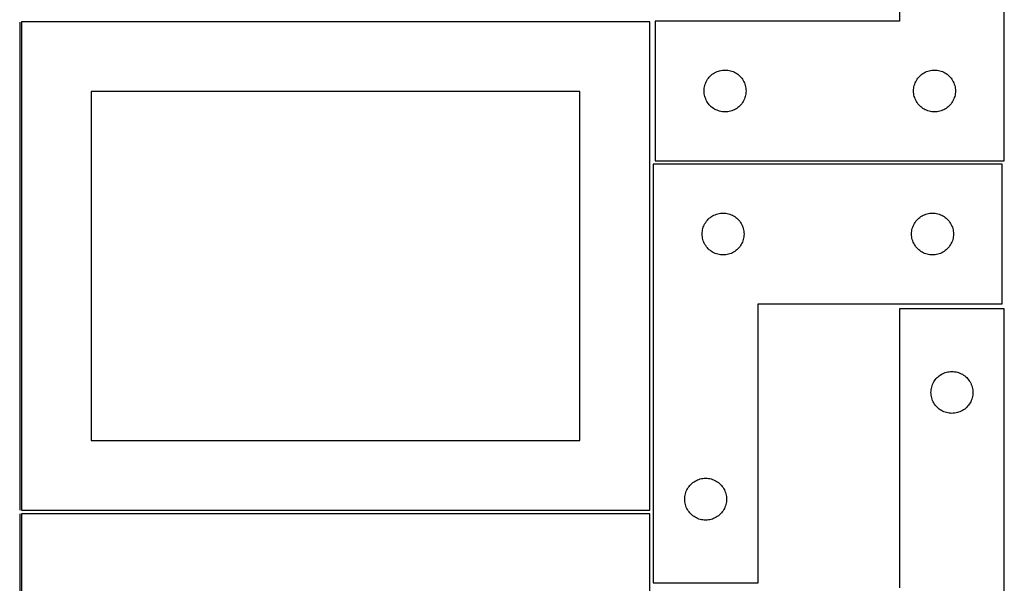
# Model space of a CAD drawing. Header units: millimetres. Extents: x 7 to 1243, y 7 to 2493.
# Tile 12 of 15: x 820 to 1243, y 1456 to 1698. Entities that reach past the tile are written whole.
import ezdxf

# ---------------------------------------------------------------- set-up
doc = ezdxf.new("R2010")
doc.units = ezdxf.units.MM
doc.layers.add('COMMON', color=5, linetype='CONTINUOUS', true_color=0x0000ff)
doc.layers.add('CUT', color=7, linetype='CONTINUOUS', true_color=0x000000)

msp = doc.modelspace()

# ---------------------------------------------------------------- linework, layer by layer
at = {"layer": 'COMMON'}
for p, q in [((820.333739, 1697.041937), (820.333739, 1487.167755)), ((820.333739, 1485.541936), (820.333739, 1275.562901))]:
    msp.add_line(p, q, dxfattribs=at)
at = {"layer": 'CUT'}
for p, q in [((1198.475416, 1817.423738), (1198.475416, 1697.423738)), ((1243.475416, 1637.423738), (1243.475416, 1817.423738)), ((1091.08374, 1697.167755), (821.08374, 1697.167755)), ((821.08374, 1697.167755), (821.08374, 1487.167755)), ((1091.08374, 1487.167755), (1091.08374, 1697.167755)), ((1198.475416, 1697.423738), (1093.475416, 1697.423738)), ((1093.475416, 1697.423738), (1093.475416, 1637.423738)), ((1119.494818, 1675.495593), (1120.031266, 1675.738654)), ((1120.031266, 1675.738654), (1120.582461, 1675.946109)), ((1120.582461, 1675.946109), (1121.146045, 1676.117071)), ((1121.146045, 1676.117071), (1121.719604, 1676.250806)), ((1121.719604, 1676.250806), (1122.300681, 1676.346742)), ((1122.300681, 1676.346742), (1122.886788, 1676.404468)), ((1122.886788, 1676.404468), (1123.475416, 1676.423738)), ((1123.475416, 1676.423738), (1124.064045, 1676.404468)), ((1124.064045, 1676.404468), (1124.650152, 1676.346742)), ((1124.650152, 1676.346742), (1125.231229, 1676.250806)), ((1125.231229, 1676.250806), (1125.804788, 1676.117071)), ((1125.804788, 1676.117071), (1126.368372, 1675.946109)), ((1126.368372, 1675.946109), (1126.919567, 1675.738654)), ((1126.919567, 1675.738654), (1127.456015, 1675.495593)), ((1209.494818, 1675.495593), (1210.031266, 1675.738654)), ((1210.031266, 1675.738654), (1210.582461, 1675.946109)), ((1210.582461, 1675.946109), (1211.146045, 1676.117071)), ((1211.146045, 1676.117071), (1211.719604, 1676.250806)), ((1211.719604, 1676.250806), (1212.300681, 1676.346742)), ((1212.300681, 1676.346742), (1212.886788, 1676.404468)), ((1212.886788, 1676.404468), (1213.475416, 1676.423738)), ((1213.475416, 1676.423738), (1214.064045, 1676.404468)), ((1214.064045, 1676.404468), (1214.650152, 1676.346742)), ((1214.650152, 1676.346742), (1215.231229, 1676.250806)), ((1215.231229, 1676.250806), (1215.804788, 1676.117071)), ((1215.804788, 1676.117071), (1216.368372, 1675.946109)), ((1216.368372, 1675.946109), (1216.919567, 1675.738654)), ((1216.919567, 1675.738654), (1217.456015, 1675.495593)), ((1115.403562, 1671.404336), (1115.681188, 1671.923738)), ((1115.681188, 1671.923738), (1115.99219, 1672.42387)), ((1115.99219, 1672.42387), (1116.335236, 1672.902591)), ((1116.335236, 1672.902591), (1116.708858, 1673.357851)), ((1116.708858, 1673.357851), (1117.111455, 1673.787699)), ((1117.111455, 1673.787699), (1117.541304, 1674.190296)), ((1117.541304, 1674.190296), (1117.996564, 1674.563918)), ((1117.996564, 1674.563918), (1118.475284, 1674.906965)), ((1118.475284, 1674.906965), (1118.975416, 1675.217967)), ((1118.975416, 1675.217967), (1119.494818, 1675.495593)), ((1127.456015, 1675.495593), (1127.975416, 1675.217967)), ((1127.975416, 1675.217967), (1128.475549, 1674.906965)), ((1128.475549, 1674.906965), (1128.954269, 1674.563918)), ((1128.954269, 1674.563918), (1129.409529, 1674.190296)), ((1129.409529, 1674.190296), (1129.839378, 1673.787699)), ((1129.839378, 1673.787699), (1130.241975, 1673.357851)), ((1130.241975, 1673.357851), (1130.615597, 1672.902591)), ((1130.615597, 1672.902591), (1130.958643, 1672.42387)), ((1130.958643, 1672.42387), (1131.269645, 1671.923738)), ((1131.269645, 1671.923738), (1131.547271, 1671.404336)), ((1205.403562, 1671.404336), (1205.681188, 1671.923738)), ((1205.681188, 1671.923738), (1205.99219, 1672.42387)), ((1205.99219, 1672.42387), (1206.335236, 1672.902591)), ((1206.335236, 1672.902591), (1206.708858, 1673.357851)), ((1206.708858, 1673.357851), (1207.111455, 1673.787699)), ((1207.111455, 1673.787699), (1207.541304, 1674.190296)), ((1207.541304, 1674.190296), (1207.996564, 1674.563918)), ((1207.996564, 1674.563918), (1208.475284, 1674.906965)), ((1208.475284, 1674.906965), (1208.975416, 1675.217967)), ((1208.975416, 1675.217967), (1209.494818, 1675.495593)), ((1217.456015, 1675.495593), (1217.975416, 1675.217967)), ((1217.975416, 1675.217967), (1218.475549, 1674.906965)), ((1218.475549, 1674.906965), (1218.954269, 1674.563918)), ((1218.954269, 1674.563918), (1219.409529, 1674.190296)), ((1219.409529, 1674.190296), (1219.839378, 1673.787699)), ((1219.839378, 1673.787699), (1220.241975, 1673.357851)), ((1220.241975, 1673.357851), (1220.615597, 1672.902591)), ((1220.615597, 1672.902591), (1220.958643, 1672.42387)), ((1220.958643, 1672.42387), (1221.269645, 1671.923738)), ((1221.269645, 1671.923738), (1221.547271, 1671.404336)), ((1114.475416, 1667.423738), (1114.494686, 1668.012366)), ((1114.494686, 1666.83511), (1114.475416, 1667.423738)), ((1114.494686, 1668.012366), (1114.552413, 1668.598474)), ((1114.552413, 1668.598474), (1114.648349, 1669.179551)), ((1114.648349, 1669.179551), (1114.782084, 1669.75311)), ((1114.782084, 1669.75311), (1114.953045, 1670.316693)), ((1114.953045, 1670.316693), (1115.160501, 1670.867889)), ((1115.160501, 1670.867889), (1115.403562, 1671.404336)), ((1131.547271, 1671.404336), (1131.790332, 1670.867889)), ((1131.790332, 1670.867889), (1131.997788, 1670.316693)), ((1131.997788, 1670.316693), (1132.168749, 1669.75311)), ((1132.168749, 1669.75311), (1132.302484, 1669.179551)), ((1132.302484, 1669.179551), (1132.39842, 1668.598474)), ((1132.39842, 1668.598474), (1132.456147, 1668.012366)), ((1132.456147, 1668.012366), (1132.475416, 1667.423738)), ((1132.475416, 1667.423738), (1132.456147, 1666.83511)), ((1204.475416, 1667.423738), (1204.494686, 1668.012366)), ((1204.494686, 1666.83511), (1204.475416, 1667.423738)), ((1204.494686, 1668.012366), (1204.552413, 1668.598474)), ((1204.552413, 1668.598474), (1204.648349, 1669.179551)), ((1204.648349, 1669.179551), (1204.782084, 1669.75311)), ((1204.782084, 1669.75311), (1204.953045, 1670.316693)), ((1204.953045, 1670.316693), (1205.160501, 1670.867889)), ((1205.160501, 1670.867889), (1205.403562, 1671.404336)), ((1221.547271, 1671.404336), (1221.790332, 1670.867889)), ((1221.790332, 1670.867889), (1221.997788, 1670.316693)), ((1221.997788, 1670.316693), (1222.168749, 1669.75311)), ((1222.168749, 1669.75311), (1222.302484, 1669.179551)), ((1222.302484, 1669.179551), (1222.39842, 1668.598474)), ((1222.39842, 1668.598474), (1222.456147, 1668.012366)), ((1222.456147, 1668.012366), (1222.475416, 1667.423738)), ((1222.475416, 1667.423738), (1222.456147, 1666.83511)), ((1061.08374, 1667.167755), (851.08374, 1667.167755)), ((851.08374, 1667.167755), (851.08374, 1517.167755)), ((1061.08374, 1517.167755), (1061.08374, 1667.167755)), ((1114.552413, 1666.249002), (1114.494686, 1666.83511)), ((1114.648349, 1665.667925), (1114.552413, 1666.249002)), ((1114.782084, 1665.094367), (1114.648349, 1665.667925)), ((1114.953045, 1664.530783), (1114.782084, 1665.094367)), ((1115.160501, 1663.979587), (1114.953045, 1664.530783)), ((1115.403562, 1663.44314), (1115.160501, 1663.979587)), ((1115.681188, 1662.923738), (1115.403562, 1663.44314)), ((1131.547271, 1663.44314), (1131.269645, 1662.923738)), ((1131.790332, 1663.979587), (1131.547271, 1663.44314)), ((1131.997788, 1664.530783), (1131.790332, 1663.979587)), ((1132.168749, 1665.094367), (1131.997788, 1664.530783)), ((1132.302484, 1665.667925), (1132.168749, 1665.094367)), ((1132.39842, 1666.249002), (1132.302484, 1665.667925)), ((1132.456147, 1666.83511), (1132.39842, 1666.249002)), ((1204.552413, 1666.249002), (1204.494686, 1666.83511)), ((1204.648349, 1665.667925), (1204.552413, 1666.249002)), ((1204.782084, 1665.094367), (1204.648349, 1665.667925)), ((1204.953045, 1664.530783), (1204.782084, 1665.094367)), ((1205.160501, 1663.979587), (1204.953045, 1664.530783)), ((1205.403562, 1663.44314), (1205.160501, 1663.979587)), ((1205.681188, 1662.923738), (1205.403562, 1663.44314)), ((1221.547271, 1663.44314), (1221.269645, 1662.923738)), ((1221.790332, 1663.979587), (1221.547271, 1663.44314)), ((1221.997788, 1664.530783), (1221.790332, 1663.979587)), ((1222.168749, 1665.094367), (1221.997788, 1664.530783)), ((1222.302484, 1665.667925), (1222.168749, 1665.094367)), ((1222.39842, 1666.249002), (1222.302484, 1665.667925)), ((1222.456147, 1666.83511), (1222.39842, 1666.249002)), ((1115.99219, 1662.423606), (1115.681188, 1662.923738)), ((1116.335236, 1661.944885), (1115.99219, 1662.423606)), ((1116.708858, 1661.489626), (1116.335236, 1661.944885)), ((1117.111455, 1661.059777), (1116.708858, 1661.489626)), ((1117.541304, 1660.65718), (1117.111455, 1661.059777)), ((1117.996564, 1660.283558), (1117.541304, 1660.65718)), ((1118.475284, 1659.940512), (1117.996564, 1660.283558)), ((1118.975416, 1659.62951), (1118.475284, 1659.940512)), ((1119.494818, 1659.351883), (1118.975416, 1659.62951)), ((1120.031266, 1659.108822), (1119.494818, 1659.351883)), ((1120.582461, 1658.901367), (1120.031266, 1659.108822)), ((1121.146045, 1658.730406), (1120.582461, 1658.901367)), ((1121.719604, 1658.596671), (1121.146045, 1658.730406)), ((1125.804788, 1658.730406), (1125.231229, 1658.596671)), ((1126.368372, 1658.901367), (1125.804788, 1658.730406)), ((1126.919567, 1659.108822), (1126.368372, 1658.901367)), ((1127.456015, 1659.351883), (1126.919567, 1659.108822)), ((1127.975416, 1659.62951), (1127.456015, 1659.351883)), ((1128.475549, 1659.940512), (1127.975416, 1659.62951)), ((1128.954269, 1660.283558), (1128.475549, 1659.940512)), ((1129.409529, 1660.65718), (1128.954269, 1660.283558)), ((1129.839378, 1661.059777), (1129.409529, 1660.65718)), ((1130.241975, 1661.489626), (1129.839378, 1661.059777)), ((1130.615597, 1661.944885), (1130.241975, 1661.489626)), ((1130.958643, 1662.423606), (1130.615597, 1661.944885)), ((1131.269645, 1662.923738), (1130.958643, 1662.423606)), ((1205.99219, 1662.423606), (1205.681188, 1662.923738)), ((1206.335236, 1661.944885), (1205.99219, 1662.423606)), ((1206.708858, 1661.489626), (1206.335236, 1661.944885)), ((1207.111455, 1661.059777), (1206.708858, 1661.489626)), ((1207.541304, 1660.65718), (1207.111455, 1661.059777)), ((1207.996564, 1660.283558), (1207.541304, 1660.65718)), ((1208.475284, 1659.940512), (1207.996564, 1660.283558)), ((1208.975416, 1659.62951), (1208.475284, 1659.940512)), ((1209.494818, 1659.351883), (1208.975416, 1659.62951)), ((1210.031266, 1659.108822), (1209.494818, 1659.351883)), ((1210.582461, 1658.901367), (1210.031266, 1659.108822)), ((1211.146045, 1658.730406), (1210.582461, 1658.901367)), ((1211.719604, 1658.596671), (1211.146045, 1658.730406)), ((1215.804788, 1658.730406), (1215.231229, 1658.596671)), ((1216.368372, 1658.901367), (1215.804788, 1658.730406)), ((1216.919567, 1659.108822), (1216.368372, 1658.901367)), ((1217.456015, 1659.351883), (1216.919567, 1659.108822)), ((1217.975416, 1659.62951), (1217.456015, 1659.351883)), ((1218.475549, 1659.940512), (1217.975416, 1659.62951)), ((1218.954269, 1660.283558), (1218.475549, 1659.940512)), ((1219.409529, 1660.65718), (1218.954269, 1660.283558)), ((1219.839378, 1661.059777), (1219.409529, 1660.65718)), ((1220.241975, 1661.489626), (1219.839378, 1661.059777)), ((1220.615597, 1661.944885), (1220.241975, 1661.489626)), ((1220.958643, 1662.423606), (1220.615597, 1661.944885)), ((1221.269645, 1662.923738), (1220.958643, 1662.423606)), ((1122.300681, 1658.500734), (1121.719604, 1658.596671)), ((1122.886788, 1658.443008), (1122.300681, 1658.500734)), ((1123.475416, 1658.423738), (1122.886788, 1658.443008)), ((1124.064045, 1658.443008), (1123.475416, 1658.423738)), ((1124.650152, 1658.500734), (1124.064045, 1658.443008)), ((1125.231229, 1658.596671), (1124.650152, 1658.500734)), ((1212.300681, 1658.500734), (1211.719604, 1658.596671)), ((1212.886788, 1658.443008), (1212.300681, 1658.500734)), ((1213.475416, 1658.423738), (1212.886788, 1658.443008)), ((1214.064045, 1658.443008), (1213.475416, 1658.423738)), ((1214.650152, 1658.500734), (1214.064045, 1658.443008)), ((1215.231229, 1658.596671), (1214.650152, 1658.500734)), ((1092.624703, 1635.909085), (1092.624703, 1455.909085)), ((1242.624703, 1635.909085), (1092.624703, 1635.909085)), ((1093.475416, 1637.423738), (1243.475416, 1637.423738)), ((1242.624703, 1575.909085), (1242.624703, 1635.909085)), ((1115.858145, 1611.843197), (1116.260742, 1612.273046)), ((1116.260742, 1612.273046), (1116.690591, 1612.675643)), ((1116.690591, 1612.675643), (1117.14585, 1613.049265)), ((1117.14585, 1613.049265), (1117.624571, 1613.392311)), ((1117.624571, 1613.392311), (1118.124703, 1613.703314)), ((1118.124703, 1613.703314), (1118.644105, 1613.98094)), ((1118.644105, 1613.98094), (1119.180552, 1614.224001)), ((1119.180552, 1614.224001), (1119.731748, 1614.431456)), ((1119.731748, 1614.431456), (1120.295332, 1614.602417)), ((1120.295332, 1614.602417), (1120.86889, 1614.736152)), ((1120.86889, 1614.736152), (1121.449967, 1614.832089)), ((1121.449967, 1614.832089), (1122.036075, 1614.889815)), ((1122.036075, 1614.889815), (1122.624703, 1614.909085)), ((1122.624703, 1614.909085), (1123.213331, 1614.889815)), ((1123.213331, 1614.889815), (1123.799439, 1614.832089)), ((1123.799439, 1614.832089), (1124.380516, 1614.736152)), ((1124.380516, 1614.736152), (1124.954074, 1614.602417)), ((1124.954074, 1614.602417), (1125.517658, 1614.431456)), ((1125.517658, 1614.431456), (1126.068854, 1614.224001)), ((1126.068854, 1614.224001), (1126.605301, 1613.98094)), ((1126.605301, 1613.98094), (1127.124703, 1613.703314)), ((1127.124703, 1613.703314), (1127.624835, 1613.392311)), ((1127.624835, 1613.392311), (1128.103556, 1613.049265)), ((1128.103556, 1613.049265), (1128.558815, 1612.675643)), ((1128.558815, 1612.675643), (1128.988664, 1612.273046)), ((1128.988664, 1612.273046), (1129.391261, 1611.843197)), ((1205.858145, 1611.843197), (1206.260742, 1612.273046)), ((1206.260742, 1612.273046), (1206.690591, 1612.675643)), ((1206.690591, 1612.675643), (1207.14585, 1613.049265)), ((1207.14585, 1613.049265), (1207.624571, 1613.392311)), ((1207.624571, 1613.392311), (1208.124703, 1613.703314)), ((1208.124703, 1613.703314), (1208.644105, 1613.98094)), ((1208.644105, 1613.98094), (1209.180552, 1614.224001)), ((1209.180552, 1614.224001), (1209.731748, 1614.431456)), ((1209.731748, 1614.431456), (1210.295332, 1614.602417)), ((1210.295332, 1614.602417), (1210.86889, 1614.736152)), ((1210.86889, 1614.736152), (1211.449967, 1614.832089)), ((1211.449967, 1614.832089), (1212.036075, 1614.889815)), ((1212.036075, 1614.889815), (1212.624703, 1614.909085)), ((1212.624703, 1614.909085), (1213.213331, 1614.889815)), ((1213.213331, 1614.889815), (1213.799439, 1614.832089)), ((1213.799439, 1614.832089), (1214.380516, 1614.736152)), ((1214.380516, 1614.736152), (1214.954074, 1614.602417)), ((1214.954074, 1614.602417), (1215.517658, 1614.431456)), ((1215.517658, 1614.431456), (1216.068854, 1614.224001)), ((1216.068854, 1614.224001), (1216.605301, 1613.98094)), ((1216.605301, 1613.98094), (1217.124703, 1613.703314)), ((1217.124703, 1613.703314), (1217.624835, 1613.392311)), ((1217.624835, 1613.392311), (1218.103556, 1613.049265)), ((1218.103556, 1613.049265), (1218.558815, 1612.675643)), ((1218.558815, 1612.675643), (1218.988664, 1612.273046)), ((1218.988664, 1612.273046), (1219.391261, 1611.843197)), ((1113.797635, 1607.664898), (1113.93137, 1608.238456)), ((1113.93137, 1608.238456), (1114.102332, 1608.80204)), ((1114.102332, 1608.80204), (1114.309787, 1609.353236)), ((1114.309787, 1609.353236), (1114.552848, 1609.889683)), ((1114.552848, 1609.889683), (1114.830474, 1610.409085)), ((1114.830474, 1610.409085), (1115.141476, 1610.909217)), ((1115.141476, 1610.909217), (1115.484523, 1611.387938)), ((1115.484523, 1611.387938), (1115.858145, 1611.843197)), ((1129.391261, 1611.843197), (1129.764883, 1611.387938)), ((1129.764883, 1611.387938), (1130.107929, 1610.909217)), ((1130.107929, 1610.909217), (1130.418932, 1610.409085)), ((1130.418932, 1610.409085), (1130.696558, 1609.889683)), ((1130.696558, 1609.889683), (1130.939619, 1609.353236)), ((1130.939619, 1609.353236), (1131.147074, 1608.80204)), ((1131.147074, 1608.80204), (1131.318035, 1608.238456)), ((1131.318035, 1608.238456), (1131.45177, 1607.664898)), ((1203.797635, 1607.664898), (1203.93137, 1608.238456)), ((1203.93137, 1608.238456), (1204.102332, 1608.80204)), ((1204.102332, 1608.80204), (1204.309787, 1609.353236)), ((1204.309787, 1609.353236), (1204.552848, 1609.889683)), ((1204.552848, 1609.889683), (1204.830474, 1610.409085)), ((1204.830474, 1610.409085), (1205.141476, 1610.909217)), ((1205.141476, 1610.909217), (1205.484523, 1611.387938)), ((1205.484523, 1611.387938), (1205.858145, 1611.843197)), ((1219.391261, 1611.843197), (1219.764883, 1611.387938)), ((1219.764883, 1611.387938), (1220.107929, 1610.909217)), ((1220.107929, 1610.909217), (1220.418932, 1610.409085)), ((1220.418932, 1610.409085), (1220.696558, 1609.889683)), ((1220.696558, 1609.889683), (1220.939619, 1609.353236)), ((1220.939619, 1609.353236), (1221.147074, 1608.80204)), ((1221.147074, 1608.80204), (1221.318035, 1608.238456)), ((1221.318035, 1608.238456), (1221.45177, 1607.664898)), ((1113.624703, 1605.909085), (1113.643973, 1606.497713)), ((1113.643973, 1605.320457), (1113.624703, 1605.909085)), ((1113.643973, 1606.497713), (1113.701699, 1607.083821)), ((1113.701699, 1604.734349), (1113.643973, 1605.320457)), ((1113.701699, 1607.083821), (1113.797635, 1607.664898)), ((1113.797635, 1604.153272), (1113.701699, 1604.734349)), ((1113.93137, 1603.579713), (1113.797635, 1604.153272)), ((1131.45177, 1604.153272), (1131.318035, 1603.579713)), ((1131.45177, 1607.664898), (1131.547707, 1607.083821)), ((1131.547707, 1604.734349), (1131.45177, 1604.153272)), ((1131.547707, 1607.083821), (1131.605433, 1606.497713)), ((1131.605433, 1605.320457), (1131.547707, 1604.734349)), ((1131.605433, 1606.497713), (1131.624703, 1605.909085)), ((1131.624703, 1605.909085), (1131.605433, 1605.320457)), ((1203.624703, 1605.909085), (1203.643973, 1606.497713)), ((1203.643973, 1605.320457), (1203.624703, 1605.909085)), ((1203.643973, 1606.497713), (1203.701699, 1607.083821)), ((1203.701699, 1604.734349), (1203.643973, 1605.320457)), ((1203.701699, 1607.083821), (1203.797635, 1607.664898)), ((1203.797635, 1604.153272), (1203.701699, 1604.734349)), ((1203.93137, 1603.579713), (1203.797635, 1604.153272)), ((1221.45177, 1604.153272), (1221.318035, 1603.579713)), ((1221.45177, 1607.664898), (1221.547707, 1607.083821)), ((1221.547707, 1604.734349), (1221.45177, 1604.153272)), ((1221.547707, 1607.083821), (1221.605433, 1606.497713)), ((1221.605433, 1605.320457), (1221.547707, 1604.734349)), ((1221.605433, 1606.497713), (1221.624703, 1605.909085)), ((1221.624703, 1605.909085), (1221.605433, 1605.320457)), ((1114.102332, 1603.01613), (1113.93137, 1603.579713)), ((1114.309787, 1602.464934), (1114.102332, 1603.01613)), ((1114.552848, 1601.928487), (1114.309787, 1602.464934)), ((1114.830474, 1601.409085), (1114.552848, 1601.928487)), ((1115.141476, 1600.908953), (1114.830474, 1601.409085)), ((1115.484523, 1600.430232), (1115.141476, 1600.908953)), ((1115.858145, 1599.974973), (1115.484523, 1600.430232)), ((1116.260742, 1599.545124), (1115.858145, 1599.974973)), ((1116.690591, 1599.142527), (1116.260742, 1599.545124)), ((1128.988664, 1599.545124), (1128.558815, 1599.142527)), ((1129.391261, 1599.974973), (1128.988664, 1599.545124)), ((1129.764883, 1600.430232), (1129.391261, 1599.974973)), ((1130.107929, 1600.908953), (1129.764883, 1600.430232)), ((1130.418932, 1601.409085), (1130.107929, 1600.908953)), ((1130.696558, 1601.928487), (1130.418932, 1601.409085)), ((1130.939619, 1602.464934), (1130.696558, 1601.928487)), ((1131.147074, 1603.01613), (1130.939619, 1602.464934)), ((1131.318035, 1603.579713), (1131.147074, 1603.01613)), ((1204.102332, 1603.01613), (1203.93137, 1603.579713)), ((1204.309787, 1602.464934), (1204.102332, 1603.01613)), ((1204.552848, 1601.928487), (1204.309787, 1602.464934)), ((1204.830474, 1601.409085), (1204.552848, 1601.928487)), ((1205.141476, 1600.908953), (1204.830474, 1601.409085)), ((1205.484523, 1600.430232), (1205.141476, 1600.908953)), ((1205.858145, 1599.974973), (1205.484523, 1600.430232)), ((1206.260742, 1599.545124), (1205.858145, 1599.974973)), ((1206.690591, 1599.142527), (1206.260742, 1599.545124)), ((1218.988664, 1599.545124), (1218.558815, 1599.142527)), ((1219.391261, 1599.974973), (1218.988664, 1599.545124)), ((1219.764883, 1600.430232), (1219.391261, 1599.974973)), ((1220.107929, 1600.908953), (1219.764883, 1600.430232)), ((1220.418932, 1601.409085), (1220.107929, 1600.908953)), ((1220.696558, 1601.928487), (1220.418932, 1601.409085)), ((1220.939619, 1602.464934), (1220.696558, 1601.928487)), ((1221.147074, 1603.01613), (1220.939619, 1602.464934)), ((1221.318035, 1603.579713), (1221.147074, 1603.01613)), ((1117.14585, 1598.768905), (1116.690591, 1599.142527)), ((1117.624571, 1598.425858), (1117.14585, 1598.768905)), ((1118.124703, 1598.114856), (1117.624571, 1598.425858)), ((1118.644105, 1597.83723), (1118.124703, 1598.114856)), ((1119.180552, 1597.594169), (1118.644105, 1597.83723)), ((1119.731748, 1597.386714), (1119.180552, 1597.594169)), ((1120.295332, 1597.215752), (1119.731748, 1597.386714)), ((1120.86889, 1597.082017), (1120.295332, 1597.215752)), ((1121.449967, 1596.986081), (1120.86889, 1597.082017)), ((1122.036075, 1596.928355), (1121.449967, 1596.986081)), ((1122.624703, 1596.909085), (1122.036075, 1596.928355)), ((1123.213331, 1596.928355), (1122.624703, 1596.909085)), ((1123.799439, 1596.986081), (1123.213331, 1596.928355)), ((1124.380516, 1597.082017), (1123.799439, 1596.986081)), ((1124.954074, 1597.215752), (1124.380516, 1597.082017)), ((1125.517658, 1597.386714), (1124.954074, 1597.215752)), ((1126.068854, 1597.594169), (1125.517658, 1597.386714)), ((1126.605301, 1597.83723), (1126.068854, 1597.594169)), ((1127.124703, 1598.114856), (1126.605301, 1597.83723)), ((1127.624835, 1598.425858), (1127.124703, 1598.114856)), ((1128.103556, 1598.768905), (1127.624835, 1598.425858)), ((1128.558815, 1599.142527), (1128.103556, 1598.768905)), ((1207.14585, 1598.768905), (1206.690591, 1599.142527)), ((1207.624571, 1598.425858), (1207.14585, 1598.768905)), ((1208.124703, 1598.114856), (1207.624571, 1598.425858)), ((1208.644105, 1597.83723), (1208.124703, 1598.114856)), ((1209.180552, 1597.594169), (1208.644105, 1597.83723)), ((1209.731748, 1597.386714), (1209.180552, 1597.594169)), ((1210.295332, 1597.215752), (1209.731748, 1597.386714)), ((1210.86889, 1597.082017), (1210.295332, 1597.215752)), ((1211.449967, 1596.986081), (1210.86889, 1597.082017)), ((1212.036075, 1596.928355), (1211.449967, 1596.986081)), ((1212.624703, 1596.909085), (1212.036075, 1596.928355)), ((1213.213331, 1596.928355), (1212.624703, 1596.909085)), ((1213.799439, 1596.986081), (1213.213331, 1596.928355)), ((1214.380516, 1597.082017), (1213.799439, 1596.986081)), ((1214.954074, 1597.215752), (1214.380516, 1597.082017)), ((1215.517658, 1597.386714), (1214.954074, 1597.215752)), ((1216.068854, 1597.594169), (1215.517658, 1597.386714)), ((1216.605301, 1597.83723), (1216.068854, 1597.594169)), ((1217.124703, 1598.114856), (1216.605301, 1597.83723)), ((1217.624835, 1598.425858), (1217.124703, 1598.114856)), ((1218.103556, 1598.768905), (1217.624835, 1598.425858)), ((1218.558815, 1599.142527), (1218.103556, 1598.768905)), ((1137.624703, 1455.909085), (1137.624703, 1575.909085)), ((1137.624703, 1575.909085), (1242.624703, 1575.909085)), ((1243.461703, 1573.796907), (1198.461703, 1573.796907)), ((1198.461703, 1573.796907), (1198.461703, 1453.796907)), ((1243.461703, 1393.796907), (1243.461703, 1573.796907)), ((1214.597742, 1544.160868), (1215.02759, 1544.563465)), ((1215.02759, 1544.563465), (1215.48285, 1544.937087)), ((1215.48285, 1544.937087), (1215.961571, 1545.280134)), ((1215.961571, 1545.280134), (1216.461703, 1545.591136)), ((1216.461703, 1545.591136), (1216.981104, 1545.868762)), ((1216.981104, 1545.868762), (1217.517552, 1546.111823)), ((1217.517552, 1546.111823), (1218.068747, 1546.319278)), ((1218.068747, 1546.319278), (1218.632331, 1546.49024)), ((1218.632331, 1546.49024), (1219.20589, 1546.623975)), ((1219.20589, 1546.623975), (1219.786967, 1546.719911)), ((1219.786967, 1546.719911), (1220.373074, 1546.777637)), ((1220.373074, 1546.777637), (1220.961703, 1546.796907)), ((1220.961703, 1546.796907), (1221.550331, 1546.777637)), ((1221.550331, 1546.777637), (1222.136438, 1546.719911)), ((1222.136438, 1546.719911), (1222.717516, 1546.623975)), ((1222.717516, 1546.623975), (1223.291074, 1546.49024)), ((1223.291074, 1546.49024), (1223.854658, 1546.319278)), ((1223.854658, 1546.319278), (1224.405854, 1546.111823)), ((1224.405854, 1546.111823), (1224.942301, 1545.868762)), ((1224.942301, 1545.868762), (1225.461703, 1545.591136)), ((1225.461703, 1545.591136), (1225.961835, 1545.280134)), ((1225.961835, 1545.280134), (1226.440556, 1544.937087)), ((1226.440556, 1544.937087), (1226.895815, 1544.563465)), ((1226.895815, 1544.563465), (1227.325664, 1544.160868)), ((1212.26837, 1540.126279), (1212.439331, 1540.689862)), ((1212.439331, 1540.689862), (1212.646787, 1541.241058)), ((1212.646787, 1541.241058), (1212.889848, 1541.777505)), ((1212.889848, 1541.777505), (1213.167474, 1542.296907)), ((1213.167474, 1542.296907), (1213.478476, 1542.797039)), ((1213.478476, 1542.797039), (1213.821523, 1543.27576)), ((1213.821523, 1543.27576), (1214.195144, 1543.731019)), ((1214.195144, 1543.731019), (1214.597742, 1544.160868)), ((1227.325664, 1544.160868), (1227.728261, 1543.731019)), ((1227.728261, 1543.731019), (1228.101883, 1543.27576)), ((1228.101883, 1543.27576), (1228.444929, 1542.797039)), ((1228.444929, 1542.797039), (1228.755931, 1542.296907)), ((1228.755931, 1542.296907), (1229.033557, 1541.777505)), ((1229.033557, 1541.777505), (1229.276618, 1541.241058)), ((1229.276618, 1541.241058), (1229.484074, 1540.689862)), ((1229.484074, 1540.689862), (1229.655035, 1540.126279)), ((1211.961703, 1537.796907), (1211.980972, 1538.385535)), ((1211.980972, 1537.208279), (1211.961703, 1537.796907)), ((1211.980972, 1538.385535), (1212.038699, 1538.971643)), ((1212.038699, 1536.622171), (1211.980972, 1537.208279)), ((1212.038699, 1538.971643), (1212.134635, 1539.55272)), ((1212.134635, 1536.041094), (1212.038699, 1536.622171)), ((1212.134635, 1539.55272), (1212.26837, 1540.126279)), ((1212.26837, 1535.467536), (1212.134635, 1536.041094)), ((1229.655035, 1540.126279), (1229.78877, 1539.55272)), ((1229.78877, 1536.041094), (1229.655035, 1535.467536)), ((1229.78877, 1539.55272), (1229.884706, 1538.971643)), ((1229.884706, 1536.622171), (1229.78877, 1536.041094)), ((1229.884706, 1538.971643), (1229.942433, 1538.385535)), ((1229.942433, 1537.208279), (1229.884706, 1536.622171)), ((1229.942433, 1538.385535), (1229.961703, 1537.796907)), ((1229.961703, 1537.796907), (1229.942433, 1537.208279)), ((1212.439331, 1534.903952), (1212.26837, 1535.467536)), ((1212.646787, 1534.352756), (1212.439331, 1534.903952)), ((1212.889848, 1533.816309), (1212.646787, 1534.352756)), ((1213.167474, 1533.296907), (1212.889848, 1533.816309)), ((1213.478476, 1532.796775), (1213.167474, 1533.296907)), ((1213.821523, 1532.318054), (1213.478476, 1532.796775)), ((1214.195144, 1531.862795), (1213.821523, 1532.318054)), ((1214.597742, 1531.432946), (1214.195144, 1531.862795)), ((1227.728261, 1531.862795), (1227.325664, 1531.432946)), ((1228.101883, 1532.318054), (1227.728261, 1531.862795)), ((1228.444929, 1532.796775), (1228.101883, 1532.318054)), ((1228.755931, 1533.296907), (1228.444929, 1532.796775)), ((1229.033557, 1533.816309), (1228.755931, 1533.296907)), ((1229.276618, 1534.352756), (1229.033557, 1533.816309)), ((1229.484074, 1534.903952), (1229.276618, 1534.352756)), ((1229.655035, 1535.467536), (1229.484074, 1534.903952)), ((1215.02759, 1531.030349), (1214.597742, 1531.432946)), ((1215.48285, 1530.656727), (1215.02759, 1531.030349)), ((1215.961571, 1530.313681), (1215.48285, 1530.656727)), ((1216.461703, 1530.002678), (1215.961571, 1530.313681)), ((1216.981104, 1529.725052), (1216.461703, 1530.002678)), ((1217.517552, 1529.481991), (1216.981104, 1529.725052)), ((1218.068747, 1529.274536), (1217.517552, 1529.481991)), ((1218.632331, 1529.103575), (1218.068747, 1529.274536)), ((1219.20589, 1528.96984), (1218.632331, 1529.103575)), ((1219.786967, 1528.873903), (1219.20589, 1528.96984)), ((1220.373074, 1528.816177), (1219.786967, 1528.873903)), ((1220.961703, 1528.796907), (1220.373074, 1528.816177)), ((1221.550331, 1528.816177), (1220.961703, 1528.796907)), ((1222.136438, 1528.873903), (1221.550331, 1528.816177)), ((1222.717516, 1528.96984), (1222.136438, 1528.873903)), ((1223.291074, 1529.103575), (1222.717516, 1528.96984)), ((1223.854658, 1529.274536), (1223.291074, 1529.103575)), ((1224.405854, 1529.481991), (1223.854658, 1529.274536)), ((1224.942301, 1529.725052), (1224.405854, 1529.481991)), ((1225.461703, 1530.002678), (1224.942301, 1529.725052)), ((1225.961835, 1530.313681), (1225.461703, 1530.002678)), ((1226.440556, 1530.656727), (1225.961835, 1530.313681)), ((1226.895815, 1531.030349), (1226.440556, 1530.656727)), ((1227.325664, 1531.432946), (1226.895815, 1531.030349)), ((851.08374, 1517.167755), (1061.08374, 1517.167755)), ((1108.358145, 1497.843197), (1108.760742, 1498.273046)), ((1108.760742, 1498.273046), (1109.190591, 1498.675643)), ((1109.190591, 1498.675643), (1109.64585, 1499.049265)), ((1109.64585, 1499.049265), (1110.124571, 1499.392311)), ((1110.124571, 1499.392311), (1110.624703, 1499.703314)), ((1110.624703, 1499.703314), (1111.144105, 1499.98094)), ((1111.144105, 1499.98094), (1111.680552, 1500.224001)), ((1111.680552, 1500.224001), (1112.231748, 1500.431456)), ((1112.231748, 1500.431456), (1112.795332, 1500.602417)), ((1112.795332, 1500.602417), (1113.36889, 1500.736152)), ((1113.36889, 1500.736152), (1113.949967, 1500.832089)), ((1113.949967, 1500.832089), (1114.536075, 1500.889815)), ((1114.536075, 1500.889815), (1115.124703, 1500.909085)), ((1115.124703, 1500.909085), (1115.713331, 1500.889815)), ((1115.713331, 1500.889815), (1116.299439, 1500.832089)), ((1116.299439, 1500.832089), (1116.880516, 1500.736152)), ((1116.880516, 1500.736152), (1117.454074, 1500.602417)), ((1117.454074, 1500.602417), (1118.017658, 1500.431456)), ((1118.017658, 1500.431456), (1118.568854, 1500.224001)), ((1118.568854, 1500.224001), (1119.105301, 1499.98094)), ((1119.105301, 1499.98094), (1119.624703, 1499.703314)), ((1119.624703, 1499.703314), (1120.124835, 1499.392311)), ((1120.124835, 1499.392311), (1120.603556, 1499.049265)), ((1120.603556, 1499.049265), (1121.058815, 1498.675643)), ((1121.058815, 1498.675643), (1121.488664, 1498.273046)), ((1121.488664, 1498.273046), (1121.891261, 1497.843197)), ((1106.297635, 1493.664898), (1106.43137, 1494.238456)), ((1106.43137, 1494.238456), (1106.602332, 1494.80204)), ((1106.602332, 1494.80204), (1106.809787, 1495.353236)), ((1106.809787, 1495.353236), (1107.052848, 1495.889683)), ((1107.052848, 1495.889683), (1107.330474, 1496.409085)), ((1107.330474, 1496.409085), (1107.641476, 1496.909217)), ((1107.641476, 1496.909217), (1107.984523, 1497.387938)), ((1107.984523, 1497.387938), (1108.358145, 1497.843197)), ((1121.891261, 1497.843197), (1122.264883, 1497.387938)), ((1122.264883, 1497.387938), (1122.607929, 1496.909217)), ((1122.607929, 1496.909217), (1122.918932, 1496.409085)), ((1122.918932, 1496.409085), (1123.196558, 1495.889683)), ((1123.196558, 1495.889683), (1123.439619, 1495.353236)), ((1123.439619, 1495.353236), (1123.647074, 1494.80204)), ((1123.647074, 1494.80204), (1123.818035, 1494.238456)), ((1123.818035, 1494.238456), (1123.95177, 1493.664898)), ((1106.124703, 1491.909085), (1106.143973, 1492.497713)), ((1106.143973, 1491.320457), (1106.124703, 1491.909085)), ((1106.143973, 1492.497713), (1106.201699, 1493.083821)), ((1106.201699, 1490.734349), (1106.143973, 1491.320457)), ((1106.201699, 1493.083821), (1106.297635, 1493.664898)), ((1106.297635, 1490.153272), (1106.201699, 1490.734349)), ((1106.43137, 1489.579713), (1106.297635, 1490.153272)), ((1106.602332, 1489.01613), (1106.43137, 1489.579713)), ((1123.818035, 1489.579713), (1123.647074, 1489.01613)), ((1123.95177, 1490.153272), (1123.818035, 1489.579713)), ((1123.95177, 1493.664898), (1124.047707, 1493.083821)), ((1124.047707, 1490.734349), (1123.95177, 1490.153272)), ((1124.047707, 1493.083821), (1124.105433, 1492.497713)), ((1124.105433, 1491.320457), (1124.047707, 1490.734349)), ((1124.105433, 1492.497713), (1124.124703, 1491.909085)), ((1124.124703, 1491.909085), (1124.105433, 1491.320457)), ((821.08374, 1487.167755), (1091.08374, 1487.167755)), ((1091.08374, 1485.562901), (821.08374, 1485.562901)), ((821.08374, 1485.562901), (821.08374, 1275.562901)), ((1091.08374, 1275.562901), (1091.08374, 1485.562901)), ((1106.809787, 1488.464934), (1106.602332, 1489.01613)), ((1107.052848, 1487.928487), (1106.809787, 1488.464934)), ((1107.330474, 1487.409085), (1107.052848, 1487.928487)), ((1107.641476, 1486.908953), (1107.330474, 1487.409085)), ((1107.984523, 1486.430232), (1107.641476, 1486.908953)), ((1108.358145, 1485.974973), (1107.984523, 1486.430232)), ((1108.760742, 1485.545124), (1108.358145, 1485.974973)), ((1109.190591, 1485.142527), (1108.760742, 1485.545124)), ((1121.488664, 1485.545124), (1121.058815, 1485.142527)), ((1121.891261, 1485.974973), (1121.488664, 1485.545124)), ((1122.264883, 1486.430232), (1121.891261, 1485.974973)), ((1122.607929, 1486.908953), (1122.264883, 1486.430232)), ((1122.918932, 1487.409085), (1122.607929, 1486.908953)), ((1123.196558, 1487.928487), (1122.918932, 1487.409085)), ((1123.439619, 1488.464934), (1123.196558, 1487.928487)), ((1123.647074, 1489.01613), (1123.439619, 1488.464934)), ((1109.64585, 1484.768905), (1109.190591, 1485.142527)), ((1110.124571, 1484.425858), (1109.64585, 1484.768905)), ((1110.624703, 1484.114856), (1110.124571, 1484.425858)), ((1111.144105, 1483.83723), (1110.624703, 1484.114856)), ((1111.680552, 1483.594169), (1111.144105, 1483.83723)), ((1112.231748, 1483.386714), (1111.680552, 1483.594169)), ((1112.795332, 1483.215752), (1112.231748, 1483.386714)), ((1113.36889, 1483.082017), (1112.795332, 1483.215752)), ((1113.949967, 1482.986081), (1113.36889, 1483.082017)), ((1114.536075, 1482.928355), (1113.949967, 1482.986081)), ((1115.124703, 1482.909085), (1114.536075, 1482.928355)), ((1115.713331, 1482.928355), (1115.124703, 1482.909085)), ((1116.299439, 1482.986081), (1115.713331, 1482.928355)), ((1116.880516, 1483.082017), (1116.299439, 1482.986081)), ((1117.454074, 1483.215752), (1116.880516, 1483.082017)), ((1118.017658, 1483.386714), (1117.454074, 1483.215752)), ((1118.568854, 1483.594169), (1118.017658, 1483.386714)), ((1119.105301, 1483.83723), (1118.568854, 1483.594169)), ((1119.624703, 1484.114856), (1119.105301, 1483.83723)), ((1120.124835, 1484.425858), (1119.624703, 1484.114856)), ((1120.603556, 1484.768905), (1120.124835, 1484.425858)), ((1121.058815, 1485.142527), (1120.603556, 1484.768905)), ((1092.624703, 1455.909085), (1137.624703, 1455.909085))]:
    msp.add_line(p, q, dxfattribs=at)

doc.saveas('drawing.dxf')
